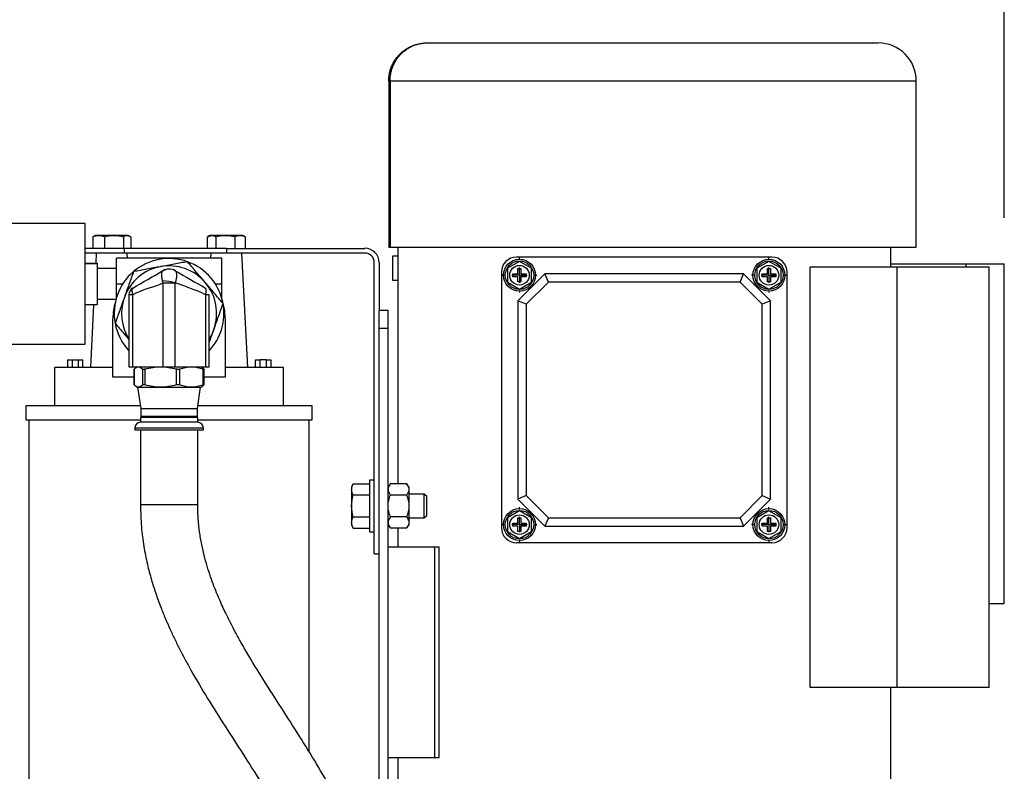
# Model space of a CAD drawing. Header units: inches. Extents: x 3 to 129, y 3 to 99.
# Tile 21 of 35: x 63 to 76, y 77 to 87. Entities that reach past the tile are written whole.
import ezdxf

# ---------------------------------------------------------------- set-up
doc = ezdxf.new("R2010")
doc.units = ezdxf.units.IN
doc.header["$LTSCALE"] = 12
doc.header["$MEASUREMENT"] = 0
doc.linetypes.add('CENTERX2', pattern=[0.8, 0.5, -0.1, 0.1, -0.1])
doc.layers.add('CENTER', color=40, linetype='CENTERX2')
doc.layers.add('DIMENSIONS', color=140, linetype='Continuous', lineweight=25)
doc.styles.add('SLDTEXTSTYLE0', font='TXT', dxfattribs={"width": 0.7})
doc.dimstyles.new('SLDDIMSTYLE1', dxfattribs={"dimtxt": 1.019531, "dimasz": 1.56, "dimexe": 0, "dimexo": 0.0625, "dimgap": 0.254883, "dimtad": 0, "dimtih": 1, "dimtoh": 1, "dimrnd": 1e-09, "dimzin": 12, "dimdsep": 46, "dimtxsty": 'SLDTEXTSTYLE0', "dimsah": 1, "dimcen": 0.09, "dimadec": 0, "dimazin": 3, "dimtfac": 1, "dimtofl": 0, "dimtmove": 0, "dimatfit": 3, "dimfxl": 0, "dimfrac": 2, "dimtolj": 1, "dimtzin": 12, "dimarcsym": 0})

# ---------------------------------------------------------------- blocks, each defined once
blk = doc.blocks.new('_D_6')
at = {"layer": 'DIMENSIONS'}
for p, q in [((63.098, 84.482), (63.098, 91.968)), ((76.236, 83.955), (76.236, 91.968)), ((63.098, 90.468), (66.655, 90.468)), ((68.037, 90.468), (67.694, 90.468)), ((67.694, 90.468), (67.694, 88.848)), ((71.914, 90.468), (72.257, 90.468)), ((72.257, 90.468), (72.257, 88.848)), ((76.236, 90.468), (73.296, 90.468)), ((67.694, 88.848), (68.037, 88.848)), ((72.257, 88.848), (71.914, 88.848))]:
    blk.add_line(p, q, dxfattribs=at)
for points in [[(63.098, 90.468), (64.658, 90.228), (64.658, 90.708)], [(76.236, 90.468), (74.676, 90.708), (74.676, 90.228)]]:
    blk.add_solid(points, dxfattribs=at)
at = {"layer": 'DIMENSIONS', "char_height": 1, "attachment_point": 1, "style": 'SLDTEXTSTYLE0'}
for s, insert in [('13.14', (68.037, 91.985)), ('333.7', (68.037, 90.137))]:
    blk.add_mtext(s, dxfattribs=dict(at, insert=insert))
blk = doc.blocks.new('SW_CENTERMARKSYMBOL_21')
at = {"layer": 'CENTER', "color": 0}
for p, q in [((0, 0.2), (0, 0.228)), ((-0.2, 0), (-0.228, 0)), ((0, 0), (-0.1, 0)), ((0, 0), (0, 0.1)), ((0, 0), (0, -0.1)), ((0, 0), (0.1, 0)), ((0.2, 0), (0.228, 0)), ((0, -0.2), (0, -0.228))]:
    blk.add_line(p, q, dxfattribs=at)
blk = doc.blocks.new('SW_CENTERMARKSYMBOL_22')
at = {"layer": 'CENTER', "color": 0}
for p, q in [((0, 0.2), (0, 0.228)), ((-0.2, 0), (-0.228, 0)), ((0, 0), (-0.1, 0)), ((0, 0), (0, 0.1)), ((0, 0), (0, -0.1)), ((0, 0), (0.1, 0)), ((0.2, 0), (0.228, 0)), ((0, -0.2), (0, -0.228))]:
    blk.add_line(p, q, dxfattribs=at)
blk = doc.blocks.new('SW_CENTERMARKSYMBOL_23')
at = {"layer": 'CENTER', "color": 0}
for p, q in [((0, 0.2), (0, 0.228)), ((-0.2, 0), (-0.228, 0)), ((0, 0), (-0.1, 0)), ((0, 0), (0, 0.1)), ((0, 0), (0, -0.1)), ((0, 0), (0.1, 0)), ((0.2, 0), (0.228, 0)), ((0, -0.2), (0, -0.228))]:
    blk.add_line(p, q, dxfattribs=at)
blk = doc.blocks.new('SW_CENTERMARKSYMBOL_24')
at = {"layer": 'CENTER', "color": 0}
for p, q in [((0, 0.2), (0, 0.228)), ((-0.2, 0), (-0.228, 0)), ((0, 0), (-0.1, 0)), ((0, 0), (0, 0.1)), ((0, 0), (0, -0.1)), ((0, 0), (0.1, 0)), ((0.2, 0), (0.228, 0)), ((0, -0.2), (0, -0.228))]:
    blk.add_line(p, q, dxfattribs=at)

msp = doc.modelspace()

# ---------------------------------------------------------------- linework, layer by layer
for p, q in [((68.674, 86.248), (74.584, 86.248)), ((68.192, 85.748), (68.174, 85.748)), ((68.174, 85.748), (68.174, 83.571)), ((68.192, 85.748), (68.192, 83.571)), ((75.084, 85.748), (68.192, 85.748)), ((75.084, 83.571), (75.084, 85.748)), ((64.198, 83.882), (63.098, 83.882)), ((64.198, 82.302), (64.198, 83.882)), ((64.313, 83.713), (64.299, 83.708)), ((64.299, 83.708), (64.299, 83.557)), ((64.331, 83.727), (64.311, 83.716)), ((64.376, 83.727), (64.331, 83.727)), ((64.576, 83.727), (64.376, 83.727)), ((64.452, 83.708), (64.452, 83.557)), ((64.747, 83.727), (64.576, 83.727)), ((64.7, 83.708), (64.7, 83.557)), ((64.764, 83.727), (64.747, 83.727)), ((64.783, 83.716), (64.764, 83.727)), ((64.795, 83.708), (64.795, 83.557)), ((65.797, 83.708), (65.797, 83.557)), ((65.83, 83.727), (65.803, 83.712)), ((65.804, 83.71), (65.854, 83.727)), ((65.854, 83.727), (65.83, 83.727)), ((66.035, 83.727), (65.854, 83.727)), ((65.91, 83.708), (65.91, 83.557)), ((66.228, 83.727), (66.035, 83.727)), ((66.16, 83.708), (66.16, 83.557)), ((66.263, 83.727), (66.228, 83.727)), ((66.29, 83.712), (66.263, 83.727)), ((66.296, 83.708), (66.289, 83.71)), ((66.296, 83.708), (66.296, 83.557)), ((68.174, 83.571), (68.192, 83.571)), ((68.192, 83.571), (75.084, 83.571)), ((68.292, 83.571), (68.292, 83.453)), ((74.749, 83.316), (74.749, 83.571)), ((64.71, 83.557), (64.198, 83.557)), ((64.71, 83.495), (64.198, 83.495)), ((64.345, 83.495), (64.339, 83.365)), ((64.71, 83.557), (64.71, 83.495)), ((66.048, 83.557), (64.71, 83.557)), ((66.048, 83.495), (64.71, 83.495)), ((64.754, 83.43), (64.751, 83.495)), ((65.845, 83.495), (65.842, 83.43)), ((66.048, 83.557), (66.048, 83.495)), ((66.048, 83.557), (67.861, 83.557)), ((67.861, 83.495), (66.048, 83.495)), ((66.329, 81.995), (66.251, 83.495)), ((68.292, 83.453), (68.225, 83.453)), ((68.225, 83.453), (68.225, 83.139)), ((68.292, 83.453), (68.292, 83.139)), ((73.194, 83.442), (69.847, 83.442)), ((64.198, 83.365), (64.358, 83.365)), ((64.198, 83.359), (64.358, 83.359)), ((64.358, 83.365), (64.358, 83.359)), ((64.358, 83.359), (64.358, 82.819)), ((65.988, 83.43), (64.608, 83.43)), ((64.608, 83.092), (64.608, 83.43)), ((65.988, 83.092), (65.988, 83.43)), ((67.986, 79.557), (67.986, 83.37)), ((68.048, 83.37), (68.048, 82.739)), ((69.887, 83.387), (69.729, 83.296)), ((70.044, 83.296), (69.887, 83.387)), ((73.154, 83.387), (72.997, 83.296)), ((73.312, 83.296), (73.154, 83.387)), ((73.695, 77.804), (73.695, 83.316)), ((73.695, 83.316), (74.835, 83.316)), ((74.749, 83.355), (75.738, 83.355)), ((74.835, 77.804), (74.835, 83.316)), ((74.835, 83.316), (76.039, 83.316)), ((75.738, 83.355), (76.236, 83.355)), ((75.738, 83.316), (75.738, 83.355)), ((76.039, 77.804), (76.039, 83.316)), ((76.236, 78.906), (76.236, 83.355)), ((64.608, 83.292), (64.358, 83.292)), ((69.65, 83.245), (69.65, 79.898)), ((69.729, 83.296), (69.729, 83.115)), ((69.798, 83.186), (69.798, 83.225)), ((69.798, 83.225), (69.867, 83.225)), ((69.867, 83.186), (69.798, 83.186)), ((69.867, 83.225), (69.867, 83.294)), ((69.867, 83.294), (69.906, 83.294)), ((70.221, 83.225), (69.867, 82.871)), ((69.867, 83.117), (69.867, 83.186)), ((69.906, 83.294), (69.906, 83.225)), ((69.906, 83.225), (69.975, 83.225)), ((69.975, 83.186), (69.906, 83.186)), ((69.906, 83.186), (69.906, 83.117)), ((69.975, 83.225), (69.975, 83.186)), ((70.044, 83.115), (70.044, 83.296)), ((70.267, 83.116), (70.221, 83.225)), ((72.82, 83.225), (70.221, 83.225)), ((72.775, 83.116), (72.82, 83.225)), ((73.174, 82.871), (72.82, 83.225)), ((72.997, 83.296), (72.997, 83.115)), ((73.066, 83.186), (73.066, 83.225)), ((73.066, 83.225), (73.135, 83.225)), ((73.135, 83.186), (73.066, 83.186)), ((73.135, 83.225), (73.135, 83.294)), ((73.135, 83.294), (73.174, 83.294)), ((73.135, 83.117), (73.135, 83.186)), ((73.174, 83.294), (73.174, 83.225)), ((73.174, 83.225), (73.243, 83.225)), ((73.174, 83.186), (73.174, 83.117)), ((73.243, 83.186), (73.174, 83.186)), ((73.243, 83.225), (73.243, 83.186)), ((73.312, 83.115), (73.312, 83.296)), ((73.391, 79.898), (73.391, 83.245)), ((64.608, 82.906), (64.608, 83.092)), ((64.608, 83.092), (64.693, 83.092)), ((65.378, 83.1), (65.218, 83.1)), ((65.218, 83.1), (65.218, 82.005)), ((65.378, 82.005), (65.378, 83.1)), ((65.904, 83.092), (65.988, 83.092)), ((65.988, 82.906), (65.988, 83.092)), ((68.225, 83.139), (68.292, 83.139)), ((68.292, 83.139), (68.292, 80.471)), ((69.729, 83.115), (69.887, 83.024)), ((69.906, 83.117), (69.867, 83.117)), ((69.887, 83.024), (70.044, 83.115)), ((70.267, 83.116), (69.976, 82.826)), ((72.775, 83.116), (70.267, 83.116)), ((73.065, 82.826), (72.775, 83.116)), ((72.997, 83.115), (73.154, 83.024)), ((73.174, 83.117), (73.135, 83.117)), ((73.154, 83.024), (73.312, 83.115)), ((64.773, 82.95), (64.773, 82.005)), ((64.823, 82.95), (64.773, 82.95)), ((64.823, 82.005), (64.823, 82.95)), ((65.773, 82.95), (65.773, 82.005)), ((65.823, 82.95), (65.773, 82.95)), ((65.823, 82.005), (65.823, 82.95)), ((64.358, 82.819), (64.198, 82.819)), ((64.31, 82.819), (64.267, 81.995)), ((64.358, 82.892), (64.604, 82.892)), ((69.976, 82.826), (69.867, 82.871)), ((69.867, 82.871), (69.867, 80.272)), ((69.976, 82.826), (69.976, 80.318)), ((73.174, 82.871), (73.065, 82.826)), ((73.065, 80.318), (73.065, 82.826)), ((73.174, 80.272), (73.174, 82.871)), ((68.166, 82.745), (68.048, 82.745)), ((68.048, 82.509), (68.048, 82.739)), ((68.166, 82.509), (68.166, 82.745)), ((64.563, 81.87), (64.563, 82.64)), ((66.033, 82.64), (66.033, 81.87)), ((65.823, 82.324), (65.884, 82.496)), ((68.166, 82.509), (68.048, 82.509)), ((68.048, 76.485), (68.048, 82.509)), ((68.166, 76.485), (68.166, 82.509)), ((63.098, 82.302), (64.198, 82.302)), ((63.967, 82.095), (63.967, 81.995)), ((63.967, 82.095), (64.027, 82.095)), ((64.027, 82.095), (64.027, 81.995)), ((64.027, 82.095), (64.107, 82.095)), ((64.107, 82.095), (64.107, 81.995)), ((64.107, 82.095), (64.167, 82.095)), ((64.167, 81.995), (64.167, 82.095)), ((66.429, 81.995), (66.429, 82.095)), ((66.429, 82.095), (66.489, 82.095)), ((66.569, 82.095), (66.489, 82.095)), ((66.489, 81.995), (66.489, 82.095)), ((66.569, 82.095), (66.569, 81.995)), ((66.569, 82.095), (66.629, 82.095)), ((66.629, 82.095), (66.629, 81.995)), ((63.798, 81.995), (63.798, 81.495)), ((64.563, 81.995), (63.798, 81.995)), ((64.773, 82.005), (64.823, 82.005)), ((64.823, 82.005), (65.218, 82.005)), ((64.839, 81.973), (64.839, 81.77)), ((64.841, 81.975), (64.84, 81.973)), ((64.841, 81.768), (64.841, 81.975)), ((64.881, 82.005), (64.867, 81.997)), ((64.948, 81.975), (64.948, 81.768)), ((64.983, 81.768), (64.983, 81.975)), ((65.218, 82.005), (65.378, 82.005)), ((65.378, 82.005), (65.773, 82.005)), ((65.392, 81.975), (65.392, 81.768)), ((65.44, 81.768), (65.44, 81.975)), ((65.729, 81.997), (65.715, 82.005)), ((65.755, 81.975), (65.729, 81.996)), ((65.742, 81.975), (65.742, 81.768)), ((65.757, 81.77), (65.757, 81.973)), ((65.773, 82.005), (65.823, 82.005)), ((66.798, 81.995), (66.033, 81.995)), ((66.798, 81.495), (66.798, 81.995)), ((64.839, 81.87), (64.563, 81.87)), ((65.729, 81.747), (65.755, 81.768)), ((66.033, 81.87), (65.757, 81.87)), ((64.867, 81.747), (64.881, 81.739)), ((64.881, 81.739), (64.895, 81.739)), ((64.885, 81.739), (64.926, 81.461)), ((64.895, 81.739), (65.188, 81.739)), ((65.188, 81.739), (65.591, 81.739)), ((65.591, 81.739), (65.715, 81.739)), ((65.671, 81.461), (65.711, 81.739)), ((65.715, 81.739), (65.729, 81.747)), ((63.423, 81.495), (63.423, 81.31)), ((64.921, 81.495), (63.423, 81.495)), ((64.926, 81.461), (64.926, 81.355)), ((64.926, 81.461), (65.298, 81.461)), ((65.298, 81.461), (65.671, 81.461)), ((65.671, 81.355), (65.671, 81.461)), ((67.173, 81.495), (65.676, 81.495)), ((67.173, 81.31), (67.173, 81.495)), ((63.423, 81.31), (64.923, 81.31)), ((63.463, 81.31), (63.463, 75.951)), ((64.923, 81.341), (64.923, 81.278)), ((65.673, 81.341), (64.923, 81.341)), ((64.926, 81.355), (64.929, 81.351)), ((65.671, 81.355), (64.926, 81.355)), ((64.929, 81.351), (64.929, 81.341)), ((65.667, 81.351), (64.929, 81.351)), ((65.667, 81.351), (65.671, 81.355)), ((65.667, 81.341), (65.667, 81.351)), ((65.673, 81.278), (65.673, 81.341)), ((65.673, 81.31), (67.173, 81.31)), ((67.133, 76.962), (67.133, 81.31)), ((64.848, 81.203), (64.848, 81.178)), ((65.748, 81.203), (64.848, 81.203)), ((64.848, 81.178), (65.748, 81.178)), ((64.923, 81.178), (64.923, 80.199)), ((65.673, 80.199), (65.673, 81.178)), ((65.748, 81.178), (65.748, 81.203)), ((67.71, 80.471), (67.688, 80.432)), ((67.71, 80.471), (67.923, 80.471)), ((67.986, 80.52), (67.923, 80.52)), ((67.923, 80.52), (67.923, 80.182)), ((68.197, 80.471), (68.166, 80.432)), ((68.408, 80.471), (68.197, 80.471)), ((68.439, 80.432), (68.408, 80.471)), ((67.688, 80.432), (67.688, 80.399)), ((67.688, 80.399), (67.688, 80.182)), ((68.439, 80.432), (68.439, 80.399)), ((68.439, 80.399), (68.439, 80.182)), ((68.64, 80.338), (68.439, 80.338)), ((68.673, 80.305), (68.64, 80.338)), ((68.64, 80.182), (68.64, 80.338)), ((67.71, 80.327), (67.923, 80.327)), ((68.197, 80.327), (68.408, 80.327)), ((68.673, 80.182), (68.673, 80.305)), ((69.976, 80.318), (69.867, 80.272)), ((69.867, 80.272), (70.221, 79.918)), ((69.976, 80.318), (70.267, 80.027)), ((72.775, 80.027), (73.065, 80.318)), ((72.82, 79.918), (73.174, 80.272)), ((73.065, 80.318), (73.174, 80.272)), ((65.563, 80.199), (64.923, 80.199)), ((65.673, 80.199), (65.563, 80.199)), ((67.688, 80.182), (67.688, 79.966)), ((67.923, 80.182), (67.923, 79.845)), ((68.439, 80.182), (68.439, 79.966)), ((68.64, 80.026), (68.64, 80.182)), ((68.673, 80.059), (68.673, 80.182)), ((69.887, 80.12), (69.729, 80.029)), ((70.044, 80.029), (69.887, 80.12)), ((73.154, 80.12), (72.997, 80.029)), ((73.312, 80.029), (73.154, 80.12)), ((67.688, 79.966), (67.688, 79.932)), ((67.71, 80.038), (67.923, 80.038)), ((68.408, 80.038), (68.197, 80.038)), ((68.439, 80.026), (68.64, 80.026)), ((68.439, 79.966), (68.439, 79.932)), ((68.64, 80.026), (68.673, 80.059)), ((69.729, 80.029), (69.729, 79.847)), ((69.798, 79.957), (69.867, 79.957)), ((69.798, 79.918), (69.798, 79.957)), ((69.867, 80.026), (69.906, 80.026)), ((69.867, 79.957), (69.867, 80.026)), ((69.906, 80.026), (69.906, 79.957)), ((69.906, 79.957), (69.975, 79.957)), ((69.975, 79.957), (69.975, 79.918)), ((70.044, 79.847), (70.044, 80.029)), ((70.267, 80.027), (70.221, 79.918)), ((70.267, 80.027), (72.775, 80.027)), ((72.775, 80.027), (72.82, 79.918)), ((72.997, 80.029), (72.997, 79.847)), ((73.066, 79.957), (73.135, 79.957)), ((73.066, 79.918), (73.066, 79.957)), ((73.135, 80.026), (73.174, 80.026)), ((73.135, 79.957), (73.135, 80.026)), ((73.174, 80.026), (73.174, 79.957)), ((73.174, 79.957), (73.243, 79.957)), ((73.243, 79.957), (73.243, 79.918)), ((73.312, 79.847), (73.312, 80.029)), ((67.688, 79.932), (67.71, 79.893)), ((67.71, 79.893), (67.923, 79.893)), ((67.923, 79.845), (67.986, 79.845)), ((68.166, 79.932), (68.197, 79.893)), ((68.408, 79.893), (68.197, 79.893)), ((68.292, 79.893), (68.292, 79.645)), ((68.408, 79.893), (68.439, 79.932)), ((69.729, 79.847), (69.887, 79.756)), ((69.867, 79.918), (69.798, 79.918)), ((69.867, 79.849), (69.867, 79.918)), ((69.906, 79.849), (69.867, 79.849)), ((69.887, 79.756), (70.044, 79.847)), ((69.906, 79.918), (69.906, 79.849)), ((69.975, 79.918), (69.906, 79.918)), ((70.221, 79.918), (72.82, 79.918)), ((72.997, 79.847), (73.154, 79.756)), ((73.135, 79.918), (73.066, 79.918)), ((73.135, 79.849), (73.135, 79.918)), ((73.174, 79.849), (73.135, 79.849)), ((73.154, 79.756), (73.312, 79.847)), ((73.243, 79.918), (73.174, 79.918)), ((73.174, 79.918), (73.174, 79.849)), ((69.847, 79.702), (73.194, 79.702)), ((68.166, 79.645), (68.777, 79.645)), ((68.777, 76.887), (68.777, 79.645)), ((68.777, 79.645), (68.835, 79.645)), ((68.835, 76.887), (68.835, 79.645)), ((67.986, 79.557), (68.048, 79.557)), ((76.039, 78.906), (76.236, 78.906)), ((74.835, 77.804), (73.695, 77.804)), ((74.749, 74.635), (74.749, 77.804)), ((76.039, 77.804), (74.835, 77.804)), ((68.166, 76.887), (68.777, 76.887)), ((68.292, 76.887), (68.292, 76.209)), ((68.777, 76.887), (68.835, 76.887))]:
    msp.add_line(p, q)
at = {"flags": 128}
for points in [[(66.033, 82.64), (66.026, 82.744), (66.006, 82.836)], [(65.884, 82.496), (65.852, 82.421), (65.823, 82.37)]]:
    msp.add_lwpolyline(points, dxfattribs=at)
for centre, radius in [((69.887, 83.205), 0.209), ((69.887, 83.205), 0.186), ((69.887, 83.205), 0.128), ((73.154, 83.205), 0.209), ((73.154, 83.205), 0.186), ((73.154, 83.205), 0.128), ((69.887, 79.938), 0.209), ((69.887, 79.938), 0.186), ((73.154, 79.938), 0.209), ((73.154, 79.938), 0.186), ((69.887, 79.938), 0.128), ((73.154, 79.938), 0.128)]:
    msp.add_circle(centre, radius)
for centre, radius, start, end in [((74.584, 85.748), 0.5, 0, 90), ((67.861, 83.37), 0.188, 0, 90), ((67.861, 83.37), 0.125, 0, 90), ((69.847, 83.245), 0.197, 90, 180), ((73.194, 83.245), 0.197, 0, 90), ((65.298, 82.705), 0.622, 100.3698, 160.3698), ((65.298, 82.705), 0.719, 70.3698, 130.3698), ((65.298, 82.705), 0.623, 40.3698, 100.3698), ((65.298, 82.705), 0.719, 10.3698, 70.3698), ((65.298, 82.705), 0.719, 130.3698, 190.3698), ((65.3, 83.128), 0.157, 60.2129, 124.5671), ((65.298, 83.126), 0.16, 60, 120), ((65.048, 81.52), 1.62, 78.2309, 84.22), ((65.298, 82.705), 0.623, 340.3698, 40.3698), ((64.873, 82.95), 0.1, 120, 180), ((65.293, 82.64), 0.73, 163.1788, 180), ((65.298, 82.705), 0.623, 160.3698, 212.5019), ((65.298, 82.705), 0.719, 316.9185, 10.3698), ((65.298, 82.705), 0.719, 190.3698, 223.0815), ((64.923, 81.203), 0.075, 90, 180), ((65.673, 81.203), 0.075, 0, 90), ((69.847, 79.898), 0.197, 180, 270), ((73.194, 79.898), 0.197, 270, 0)]:
    msp.add_arc(centre, radius, start, end)
for points, knots in [([(68.174, 85.748), (68.174, 85.781), (68.177, 85.814), (68.187, 85.862), (68.191, 85.877), (68.2, 85.909), (68.206, 85.924), (68.225, 85.97), (68.24, 85.999), (68.267, 86.039), (68.277, 86.053), (68.298, 86.078), (68.309, 86.09), (68.344, 86.125), (68.369, 86.145), (68.41, 86.173), (68.424, 86.181), (68.453, 86.197), (68.482, 86.211), (68.513, 86.222), (68.544, 86.231), (68.56, 86.235), (68.593, 86.242), (68.609, 86.244), (68.633, 86.246), (68.641, 86.247), (68.658, 86.248), (68.666, 86.248), (68.674, 86.248)], [0, 0, 0, 0, 0.125, 0.125, 0.1875, 0.1875, 0.25, 0.25, 0.375, 0.375, 0.4375, 0.4375, 0.5, 0.5, 0.625, 0.625, 0.6875, 0.6875, 0.75, 0.8125, 0.8125, 0.875, 0.875, 0.9375, 0.9375, 0.96875, 0.96875, 1, 1, 1, 1]), ([(68.192, 85.748), (68.192, 85.781), (68.195, 85.814), (68.205, 85.862), (68.208, 85.877), (68.218, 85.909), (68.223, 85.925), (68.241, 85.97), (68.256, 85.999), (68.282, 86.039), (68.292, 86.053), (68.312, 86.078), (68.323, 86.09), (68.356, 86.125), (68.38, 86.145), (68.42, 86.173), (68.434, 86.181), (68.461, 86.197), (68.49, 86.211), (68.519, 86.222), (68.549, 86.231), (68.565, 86.235), (68.596, 86.242), (68.611, 86.244), (68.635, 86.246), (68.643, 86.247), (68.658, 86.248), (68.666, 86.248), (68.674, 86.248)], [0, 0, 0, 0, 0.125, 0.125, 0.1875, 0.1875, 0.25, 0.25, 0.375, 0.375, 0.4375, 0.4375, 0.5, 0.5, 0.625, 0.625, 0.6875, 0.6875, 0.75, 0.8125, 0.8125, 0.875, 0.875, 0.9375, 0.9375, 0.96875, 0.96875, 1, 1, 1, 1]), ([(65.186, 83.317), (65.126, 83.306), (65.066, 83.295), (64.948, 83.274), (64.89, 83.263), (64.833, 83.252)], [0, 0, 0, 0, 0.5, 0.5, 1, 1, 1, 1]), ([(65.54, 83.382), (65.482, 83.371), (65.424, 83.361), (65.335, 83.344), (65.306, 83.339), (65.246, 83.328), (65.216, 83.322), (65.186, 83.317)], [0, 0, 0, 0, 0.5, 0.5, 0.75, 0.75, 1, 1, 1, 1]), ([(65.772, 83.108), (65.733, 83.155), (65.693, 83.201), (65.616, 83.292), (65.578, 83.337), (65.54, 83.382)], [0, 0, 0, 0, 0.5, 0.5, 1, 1, 1, 1]), ([(64.833, 83.252), (64.813, 83.197), (64.793, 83.141), (64.753, 83.029), (64.732, 82.972), (64.712, 82.914)], [0, 0, 0, 0, 0.5, 0.5, 1, 1, 1, 1]), ([(65.211, 83.131), (65.211, 83.134), (65.21, 83.139), (65.209, 83.147), (65.208, 83.154), (65.207, 83.162), (65.206, 83.169), (65.205, 83.176), (65.204, 83.183), (65.204, 83.19), (65.203, 83.197), (65.203, 83.203), (65.203, 83.211), (65.203, 83.22), (65.204, 83.23), (65.205, 83.239), (65.207, 83.246), (65.209, 83.253), (65.21, 83.256), (65.211, 83.257)], [0, 0, 0, 0, 0.044212, 0.088809, 0.133749, 0.178989, 0.224482, 0.270182, 0.316039, 0.362002, 0.408021, 0.454044, 0.50002, 0.584337, 0.668671, 0.752704, 0.83613, 0.918652, 1, 1, 1, 1]), ([(65.379, 83.264), (65.379, 83.264), (65.381, 83.263), (65.383, 83.261), (65.384, 83.259), (65.386, 83.257), (65.387, 83.255), (65.389, 83.252), (65.39, 83.249), (65.392, 83.242), (65.395, 83.23), (65.396, 83.211), (65.395, 83.188), (65.392, 83.166), (65.389, 83.149), (65.386, 83.135), (65.383, 83.121), (65.38, 83.111), (65.379, 83.106)], [0, 0, 0, 0, 0.033125, 0.0658356, 0.0980655, 0.1297513, 0.1608322, 0.1912512, 0.2209548, 0.2498936, 0.3761016, 0.4999722, 0.623761, 0.7498961, 0.8085842, 0.8701352, 0.9341063, 1, 1, 1, 1]), ([(66.005, 82.834), (65.967, 82.879), (65.929, 82.924), (65.851, 83.015), (65.812, 83.061), (65.772, 83.108)], [0, 0, 0, 0, 0.5, 0.5, 1, 1, 1, 1]), ([(64.823, 83.037), (64.822, 83.036), (64.821, 83.035), (64.819, 83.033), (64.817, 83.031), (64.815, 83.028), (64.814, 83.026), (64.813, 83.023), (64.812, 83.019), (64.811, 83.016), (64.811, 83.012), (64.811, 83.009), (64.811, 83.004), (64.811, 82.998), (64.812, 82.99), (64.813, 82.981), (64.816, 82.971), (64.819, 82.96), (64.822, 82.953), (64.823, 82.95)], [0, 0, 0, 0, 0.049331, 0.098295, 0.146739, 0.194516, 0.241486, 0.287518, 0.332492, 0.376298, 0.418842, 0.46004, 0.49982, 0.573892, 0.652526, 0.735189, 0.821205, 0.909774, 1, 1, 1, 1]), ([(65.773, 82.95), (65.778, 82.961), (65.781, 82.971), (65.784, 82.985), (65.784, 82.989), (65.785, 82.998), (65.786, 83.001), (65.786, 83.009), (65.785, 83.012), (65.784, 83.019), (65.784, 83.022), (65.782, 83.026), (65.782, 83.027), (65.78, 83.029), (65.78, 83.031), (65.777, 83.034), (65.775, 83.035), (65.773, 83.037)], [0, 0, 0, 0, 0.25, 0.25, 0.375, 0.375, 0.5, 0.5, 0.625, 0.625, 0.75, 0.75, 0.8125, 0.8125, 0.875, 0.875, 1, 1, 1, 1]), ([(64.712, 82.914), (64.691, 82.856), (64.671, 82.799), (64.631, 82.686), (64.611, 82.631), (64.591, 82.575)], [0, 0, 0, 0, 0.5, 0.5, 1, 1, 1, 1]), ([(65.884, 82.496), (65.905, 82.553), (65.925, 82.61), (65.966, 82.723), (65.985, 82.779), (66.005, 82.834)], [0, 0, 0, 0, 0.5, 0.5, 1, 1, 1, 1]), ([(64.591, 82.575), (64.629, 82.531), (64.689, 82.461), (64.75, 82.388), (64.773, 82.361)], [0, 0, 0, 0, 0.631605, 1, 1, 1, 1]), ([(64.841, 81.975), (64.85, 81.984), (64.859, 81.992), (64.877, 82.002), (64.886, 82.005), (64.895, 82.005)], [0, 0, 0, 0, 0.5, 0.5, 1, 1, 1, 1]), ([(64.895, 82.005), (64.904, 82.005), (64.913, 82.002), (64.931, 81.992), (64.939, 81.984), (64.948, 81.975)], [0, 0, 0, 0, 0.5, 0.5, 1, 1, 1, 1]), ([(64.983, 81.975), (64.979, 81.974), (64.975, 81.973), (64.968, 81.972), (64.964, 81.972), (64.958, 81.972), (64.955, 81.972), (64.951, 81.973), (64.949, 81.974), (64.948, 81.975)], [0, 0, 0, 0, 0.25, 0.25, 0.5, 0.5, 0.75, 0.75, 1, 1, 1, 1]), ([(64.983, 81.975), (65.017, 81.984), (65.051, 81.992), (65.119, 82.002), (65.153, 82.005), (65.188, 82.005)], [0, 0, 0, 0, 0.5, 0.5, 1, 1, 1, 1]), ([(65.188, 82.005), (65.222, 82.005), (65.257, 82.002), (65.325, 81.992), (65.359, 81.984), (65.392, 81.975)], [0, 0, 0, 0, 0.5, 0.5, 1, 1, 1, 1]), ([(65.44, 81.975), (65.437, 81.974), (65.434, 81.973), (65.426, 81.972), (65.422, 81.972), (65.414, 81.972), (65.409, 81.972), (65.401, 81.973), (65.396, 81.974), (65.392, 81.975)], [0, 0, 0, 0, 0.25, 0.25, 0.5, 0.5, 0.75, 0.75, 1, 1, 1, 1]), ([(65.44, 81.975), (65.465, 81.984), (65.49, 81.992), (65.54, 82.002), (65.566, 82.005), (65.591, 82.005)], [0, 0, 0, 0, 0.5, 0.5, 1, 1, 1, 1]), ([(65.591, 82.005), (65.617, 82.005), (65.642, 82.002), (65.692, 81.992), (65.717, 81.984), (65.742, 81.975)], [0, 0, 0, 0, 0.5, 0.5, 1, 1, 1, 1]), ([(65.756, 81.973), (65.757, 81.973), (65.757, 81.972), (65.754, 81.972), (65.748, 81.973), (65.743, 81.975), (65.742, 81.975)], [0, 0, 0, 0, 0.061155, 0.449193, 0.825868, 1, 1, 1, 1]), ([(64.84, 81.77), (64.84, 81.77), (64.839, 81.77), (64.841, 81.769), (64.841, 81.768)], [0, 0, 0, 0, 0.466289, 1, 1, 1, 1]), ([(64.895, 81.739), (64.886, 81.739), (64.877, 81.741), (64.859, 81.752), (64.85, 81.759), (64.841, 81.768)], [0, 0, 0, 0, 0.5, 0.5, 1, 1, 1, 1]), ([(64.948, 81.768), (64.939, 81.759), (64.931, 81.752), (64.913, 81.741), (64.904, 81.739), (64.895, 81.739)], [0, 0, 0, 0, 0.5, 0.5, 1, 1, 1, 1]), ([(64.983, 81.768), (64.979, 81.769), (64.975, 81.77), (64.968, 81.771), (64.964, 81.771), (64.958, 81.771), (64.955, 81.771), (64.951, 81.77), (64.949, 81.769), (64.948, 81.768)], [0, 0, 0, 0, 0.25, 0.25, 0.5, 0.5, 0.75, 0.75, 1, 1, 1, 1]), ([(65.188, 81.739), (65.153, 81.739), (65.119, 81.741), (65.051, 81.752), (65.017, 81.759), (64.983, 81.768)], [0, 0, 0, 0, 0.5, 0.5, 1, 1, 1, 1]), ([(65.392, 81.768), (65.359, 81.759), (65.325, 81.752), (65.257, 81.741), (65.222, 81.739), (65.188, 81.739)], [0, 0, 0, 0, 0.5, 0.5, 1, 1, 1, 1]), ([(65.44, 81.768), (65.437, 81.769), (65.434, 81.77), (65.426, 81.771), (65.422, 81.771), (65.414, 81.771), (65.409, 81.771), (65.401, 81.77), (65.396, 81.769), (65.392, 81.768)], [0, 0, 0, 0, 0.25, 0.25, 0.5, 0.5, 0.75, 0.75, 1, 1, 1, 1]), ([(65.591, 81.739), (65.566, 81.739), (65.54, 81.741), (65.49, 81.752), (65.465, 81.759), (65.44, 81.768)], [0, 0, 0, 0, 0.5, 0.5, 1, 1, 1, 1]), ([(65.742, 81.768), (65.717, 81.759), (65.692, 81.752), (65.642, 81.741), (65.617, 81.739), (65.591, 81.739)], [0, 0, 0, 0, 0.5, 0.5, 1, 1, 1, 1]), ([(65.755, 81.768), (65.756, 81.769), (65.757, 81.77), (65.757, 81.771), (65.756, 81.771), (65.754, 81.771), (65.752, 81.771), (65.748, 81.77), (65.745, 81.769), (65.742, 81.768)], [0, 0, 0, 0, 0.25, 0.25, 0.5, 0.5, 0.75, 0.75, 1, 1, 1, 1]), ([(65.672, 81.278), (65.672, 81.278), (65.671, 81.278), (65.654, 81.278), (65.624, 81.278), (65.58, 81.278), (65.526, 81.278), (65.463, 81.278), (65.394, 81.278), (65.321, 81.278), (65.247, 81.278), (65.175, 81.278), (65.107, 81.278), (65.048, 81.278), (64.997, 81.278), (64.958, 81.278), (64.943, 81.278), (64.935, 81.278)], [0, 0, 0, 0, 0.047476, 0.1155135, 0.1835509, 0.2515883, 0.3196257, 0.3876632, 0.4557006, 0.523738, 0.5917754, 0.6598129, 0.7278503, 0.7958877, 0.8639251, 0.9319626, 1, 1, 1, 1]), ([(68.166, 80.399), (68.166, 80.386), (68.169, 80.374), (68.18, 80.35), (68.188, 80.338), (68.197, 80.327)], [0, 0, 0, 0, 0.5, 0.5, 1, 1, 1, 1]), ([(68.439, 80.399), (68.439, 80.386), (68.436, 80.374), (68.425, 80.35), (68.417, 80.338), (68.408, 80.327)], [0, 0, 0, 0, 0.5, 0.5, 1, 1, 1, 1]), ([(68.166, 80.182), (68.166, 80.207), (68.169, 80.232), (68.18, 80.28), (68.188, 80.303), (68.197, 80.327)], [0, 0, 0, 0, 0.5, 0.5, 1, 1, 1, 1]), ([(64.923, 80.199), (64.926, 80.102), (64.93, 79.919), (64.964, 79.659), (65.01, 79.428), (65.063, 79.223), (65.123, 79.035), (65.185, 78.865), (65.248, 78.709), (65.309, 78.57), (65.372, 78.435), (65.439, 78.301), (65.51, 78.166), (65.628, 77.951), (65.801, 77.661), (66.031, 77.296), (66.267, 76.932), (66.496, 76.571), (66.665, 76.286), (66.778, 76.081), (66.848, 75.948), (66.924, 75.794), (67.01, 75.605), (67.102, 75.372), (67.172, 75.148), (67.219, 74.946), (67.249, 74.778), (67.27, 74.597), (67.273, 74.471), (67.274, 74.406)], [0, 0, 0, 0, 0.045549, 0.086674, 0.123718, 0.156912, 0.186407, 0.217065, 0.242651, 0.265742, 0.289129, 0.31282, 0.336817, 0.36112, 0.428779, 0.496606, 0.565197, 0.633764, 0.699043, 0.722057, 0.744294, 0.770205, 0.803151, 0.842729, 0.888595, 0.913853, 0.940727, 0.969358, 1, 1, 1, 1]), ([(68.024, 74.406), (68.022, 74.503), (68.017, 74.686), (67.983, 74.946), (67.937, 75.177), (67.884, 75.381), (67.825, 75.57), (67.763, 75.74), (67.7, 75.896), (67.639, 76.035), (67.575, 76.17), (67.508, 76.304), (67.437, 76.439), (67.319, 76.653), (67.147, 76.944), (66.916, 77.309), (66.681, 77.673), (66.452, 78.034), (66.282, 78.319), (66.169, 78.524), (66.099, 78.657), (66.023, 78.811), (65.937, 79), (65.846, 79.233), (65.776, 79.457), (65.728, 79.659), (65.698, 79.827), (65.677, 80.008), (65.675, 80.134), (65.673, 80.199)], [0, 0, 0, 0, 0.045548, 0.086672, 0.123716, 0.156911, 0.186408, 0.217067, 0.242656, 0.265747, 0.289134, 0.312825, 0.336823, 0.361126, 0.428786, 0.496614, 0.565206, 0.633774, 0.699053, 0.722068, 0.744304, 0.770212, 0.803156, 0.842731, 0.888595, 0.913852, 0.940726, 0.969357, 1, 1, 1, 1]), ([(68.439, 80.182), (68.439, 80.157), (68.436, 80.133), (68.425, 80.085), (68.417, 80.061), (68.408, 80.038)], [0, 0, 0, 0, 0.5, 0.5, 1, 1, 1, 1]), ([(68.166, 79.966), (68.166, 79.953), (68.169, 79.941), (68.18, 79.917), (68.188, 79.905), (68.197, 79.893)], [0, 0, 0, 0, 0.5, 0.5, 1, 1, 1, 1]), ([(68.439, 79.966), (68.439, 79.953), (68.436, 79.941), (68.425, 79.917), (68.417, 79.905), (68.408, 79.893)], [0, 0, 0, 0, 0.5, 0.5, 1, 1, 1, 1])]:
    msp.add_open_spline(points, degree=3, knots=knots)
for points in [[(64.299, 83.708), (64.324, 83.72), (64.35, 83.727), (64.376, 83.727)], [(64.376, 83.727), (64.402, 83.727), (64.427, 83.72), (64.452, 83.708)], [(64.452, 83.708), (64.493, 83.72), (64.534, 83.727), (64.576, 83.727)], [(64.576, 83.727), (64.618, 83.727), (64.66, 83.72), (64.7, 83.708)], [(64.7, 83.708), (64.716, 83.72), (64.731, 83.727), (64.747, 83.727)], [(64.747, 83.727), (64.764, 83.727), (64.779, 83.72), (64.795, 83.708)], [(65.854, 83.727), (65.873, 83.727), (65.892, 83.72), (65.91, 83.708)], [(65.91, 83.708), (65.951, 83.72), (65.992, 83.727), (66.035, 83.727)], [(66.035, 83.727), (66.077, 83.727), (66.119, 83.72), (66.16, 83.708)], [(66.16, 83.708), (66.182, 83.72), (66.205, 83.727), (66.228, 83.727)], [(66.228, 83.727), (66.251, 83.727), (66.274, 83.72), (66.296, 83.708)], [(64.823, 83.037), (64.948, 83.109), (65.088, 83.19), (65.218, 83.265)], [(65.211, 83.257), (65.213, 83.261), (65.215, 83.263), (65.218, 83.265)], [(65.378, 83.265), (65.378, 83.265), (65.378, 83.265), (65.379, 83.264)], [(65.379, 83.264), (65.51, 83.189), (65.648, 83.109), (65.773, 83.037)], [(65.218, 83.1), (65.088, 83.046), (64.948, 83.016), (64.823, 82.95)], [(65.218, 83.1), (65.215, 83.111), (65.213, 83.122), (65.211, 83.131)], [(65.379, 83.106), (65.378, 83.104), (65.378, 83.102), (65.378, 83.1)], [(65.773, 82.95), (65.648, 83.017), (65.51, 83.053), (65.379, 83.106)], [(64.773, 82.95), (64.773, 82.95), (64.773, 82.95), (64.773, 82.95)], [(65.823, 82.95), (65.823, 82.95), (65.823, 82.95), (65.823, 82.95)], [(67.688, 80.399), (67.688, 80.423), (67.697, 80.447), (67.71, 80.471)], [(68.197, 80.471), (68.179, 80.448), (68.166, 80.424), (68.166, 80.399)], [(68.408, 80.471), (68.427, 80.448), (68.439, 80.424), (68.439, 80.399)], [(67.71, 80.327), (67.697, 80.35), (67.688, 80.374), (67.688, 80.399)], [(67.688, 80.182), (67.688, 80.231), (67.697, 80.279), (67.71, 80.327)], [(68.408, 80.327), (68.427, 80.28), (68.439, 80.233), (68.439, 80.182)], [(67.71, 80.038), (67.697, 80.085), (67.688, 80.133), (67.688, 80.182)], [(68.197, 80.038), (68.179, 80.084), (68.166, 80.132), (68.166, 80.182)], [(67.688, 79.966), (67.688, 79.99), (67.697, 80.014), (67.71, 80.038)], [(67.71, 79.893), (67.697, 79.917), (67.688, 79.941), (67.688, 79.966)], [(68.197, 80.038), (68.179, 80.015), (68.166, 79.991), (68.166, 79.966)], [(68.408, 80.038), (68.427, 80.015), (68.439, 79.991), (68.439, 79.966)]]:
    msp.add_open_spline(points, degree=3)

# ---------------------------------------------------------------- block references
at = {"layer": 'CENTER'}
for name, p in [('SW_CENTERMARKSYMBOL_21', (69.887, 83.205)), ('SW_CENTERMARKSYMBOL_24', (73.154, 83.205)), ('SW_CENTERMARKSYMBOL_22', (69.887, 79.938)), ('SW_CENTERMARKSYMBOL_23', (73.154, 79.938))]:
    msp.add_blockref(name, p, dxfattribs=at)

# ---------------------------------------------------------------- dimensions: what is measured, and where the dimension line sits
at = {"layer": 'DIMENSIONS'}
dim = msp.add_linear_dim(base=(76.236, 90.468), p1=(63.098, 83.882), p2=(76.236, 83.355), dimstyle='SLDDIMSTYLE1', dxfattribs=at)
dim.commit()
dim.dimension.update_dxf_attribs({"geometry": '_D_6', "text_midpoint": (69.976, 90.468), "dimtype": 160})

doc.saveas('drawing.dxf')
